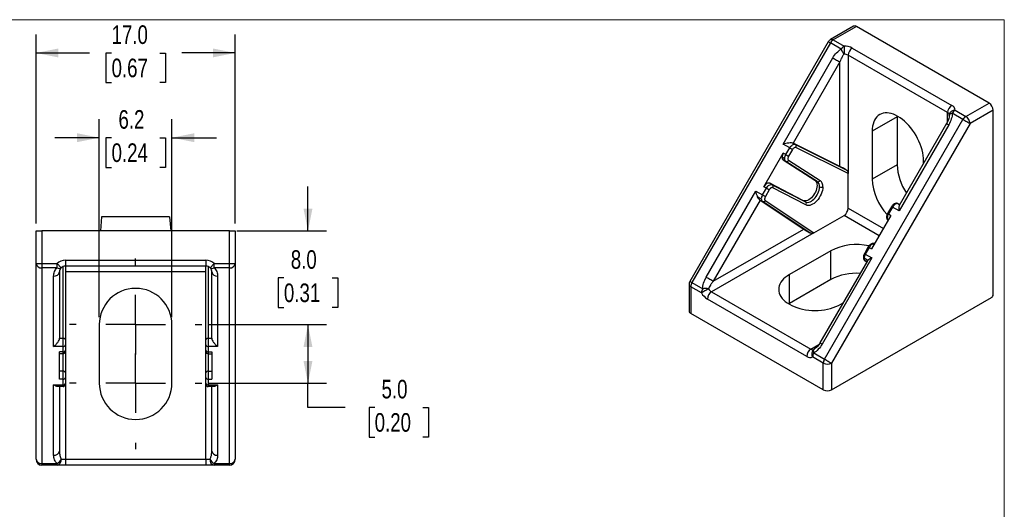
# Model space of a CAD drawing. Header units: millimetres. Extents: x 0 to 140, y 0 to 108.
# Tile 3 of 3: x 56 to 140, y 66 to 108. Entities that reach past the tile are written whole.
import ezdxf

# ---------------------------------------------------------------- set-up
doc = ezdxf.new("R2010")
doc.units = ezdxf.units.MM
doc.header["$LTSCALE"] = 0.5
doc.linetypes.add('SLD-Center', pattern=[19.05, 15.24, -1.27, 1.27, -1.27])
doc.linetypes.add('SLD-Solid', pattern=[0])
doc.layers.add('CENTER', color=40, linetype='SLD-Center')
doc.layers.add('SLD-DEFPOINTS', color=7, linetype='Continuous')
doc.layers.add('DIMENSIONS', color=140, linetype='SLD-Solid', lineweight=25)
doc.styles.add('SLDTEXTSTYLE0', font='TXT', dxfattribs={"width": 0.75})
doc.dimstyles.new('SLDDIMSTYLE0', dxfattribs={"dimtxt": 1.5875, "dimasz": 1.905, "dimexe": 0, "dimexo": 0.0625, "dimgap": 0.396875, "dimtad": 0, "dimtih": 1, "dimtoh": 1, "dimdec": 1, "dimrnd": 1e-09, "dimzin": 4, "dimdsep": 46, "dimtxsty": 'SLDTEXTSTYLE0', "dimsah": 1, "dimcen": 0.09, "dimadec": 0, "dimazin": 1, "dimtfac": 1, "dimtdec": 1, "dimtmove": 0, "dimatfit": 0, "dimfxl": 0, "dimfrac": 2, "dimtolj": 1, "dimtzin": 12, "dimarcsym": 0})
doc.dimstyles.new('SLDDIMSTYLE1', dxfattribs={"dimtxt": 1.5875, "dimasz": 1.905, "dimexe": 0, "dimexo": 0.0625, "dimgap": 0.396875, "dimtad": 0, "dimtih": 1, "dimtoh": 1, "dimdec": 1, "dimrnd": 1e-09, "dimzin": 4, "dimdsep": 46, "dimtxsty": 'SLDTEXTSTYLE0', "dimsah": 1, "dimcen": 0.09, "dimadec": 0, "dimazin": 1, "dimtfac": 1, "dimtdec": 1, "dimtofl": 0, "dimtmove": 0, "dimatfit": 3, "dimfxl": 0, "dimfrac": 2, "dimtolj": 1, "dimtzin": 12, "dimarcsym": 0})
doc.dimstyles.new('SLDDIMSTYLE3', dxfattribs={"dimtxt": 1.5875, "dimasz": 1.905, "dimexe": 0, "dimexo": 0.0625, "dimgap": 0.396875, "dimtad": 0, "dimtih": 1, "dimtoh": 1, "dimdec": 1, "dimrnd": 1e-09, "dimzin": 12, "dimdsep": 46, "dimtxsty": 'SLDTEXTSTYLE0', "dimsah": 1, "dimcen": 0.09, "dimadec": 0, "dimazin": 3, "dimtfac": 1, "dimtdec": 1, "dimtmove": 0, "dimatfit": 0, "dimfxl": 0, "dimfrac": 2, "dimtolj": 1, "dimtzin": 12, "dimarcsym": 0})

# ---------------------------------------------------------------- blocks, each defined once
blk = doc.blocks.new('Block2')
at = {"color": 7, "linetype": 'SLD-Solid', "lineweight": 18}
for p, q in [((139.701, 107.951), (0.001, 107.951)), ((139.701, 0.001), (139.701, 107.951))]:
    blk.add_line(p, q, dxfattribs=at)
blk = doc.blocks.new('_D_3')
at = {"layer": 'DIMENSIONS'}
for p, q in [((62.455, 82.546), (62.455, 99.462)), ((68.655, 82.546), (68.655, 99.462)), ((62.455, 97.875), (58.645, 97.875)), ((63.502, 97.863), (63.019, 97.863)), ((63.019, 97.863), (63.019, 95.342)), ((67.608, 97.863), (68.091, 97.863)), ((68.091, 97.863), (68.091, 95.342)), ((68.655, 97.875), (72.465, 97.875)), ((63.019, 95.342), (63.502, 95.342)), ((68.091, 95.342), (67.608, 95.342))]:
    blk.add_line(p, q, dxfattribs=at)
for points in [[(62.455, 97.875), (60.55, 98.256), (60.55, 97.494)], [(68.655, 97.875), (70.56, 97.494), (70.56, 98.256)]]:
    blk.add_solid(points, dxfattribs=at)
at = {"layer": 'DIMENSIONS', "char_height": 1.5875, "attachment_point": 1, "style": 'SLDTEXTSTYLE0'}
for s, insert in [('6.2', (64.089, 100.231)), ('0.24', (63.502, 97.389))]:
    blk.add_mtext(s, dxfattribs=dict(at, insert=insert))
blk = doc.blocks.new('_D_4')
at = {"layer": 'DIMENSIONS'}
for p, q in [((57.055, 90.546), (57.055, 106.699)), ((74.055, 90.546), (74.055, 106.699)), ((57.055, 105.111), (61.627, 105.111)), ((63.502, 105.099), (63.019, 105.099)), ((63.019, 105.099), (63.019, 102.579)), ((67.608, 105.099), (68.091, 105.099)), ((68.091, 105.099), (68.091, 102.579)), ((74.055, 105.111), (69.484, 105.111)), ((63.019, 102.579), (63.502, 102.579)), ((68.091, 102.579), (67.608, 102.579))]:
    blk.add_line(p, q, dxfattribs=at)
for points in [[(57.055, 105.111), (58.96, 104.73), (58.96, 105.492)], [(74.055, 105.111), (72.15, 105.492), (72.15, 104.73)]]:
    blk.add_solid(points, dxfattribs=at)
at = {"layer": 'DIMENSIONS', "char_height": 1.5875, "attachment_point": 1, "style": 'SLDTEXTSTYLE0'}
for s, insert in [('17.0', (63.502, 107.468)), ('0.67', (63.502, 104.625))]:
    blk.add_mtext(s, dxfattribs=dict(at, insert=insert))
blk = doc.blocks.new('_D_5')
at = {"layer": 'DIMENSIONS'}
for p, q in [((80.264, 89.911), (80.264, 93.721)), ((74.19, 89.911), (81.851, 89.911)), ((78.211, 85.899), (77.728, 85.899)), ((77.728, 85.899), (77.728, 83.379)), ((82.317, 85.899), (82.8, 85.899)), ((82.8, 85.899), (82.8, 83.379)), ((77.728, 83.379), (78.211, 83.379)), ((82.8, 83.379), (82.317, 83.379)), ((71.83, 81.911), (81.851, 81.911)), ((80.264, 81.911), (80.264, 78.101))]:
    blk.add_line(p, q, dxfattribs=at)
for points in [[(80.264, 89.911), (80.645, 91.816), (79.883, 91.816)], [(80.264, 81.911), (79.883, 80.006), (80.645, 80.006)]]:
    blk.add_solid(points, dxfattribs=at)
at = {"layer": 'DIMENSIONS', "char_height": 1.5875, "attachment_point": 1, "style": 'SLDTEXTSTYLE0'}
for s, insert in [('8.0', (78.798, 88.268)), ('0.31', (78.211, 85.425))]:
    blk.add_mtext(s, dxfattribs=dict(at, insert=insert))
blk = doc.blocks.new('_D_6')
at = {"layer": 'DIMENSIONS'}
for p, q in [((71.83, 81.911), (81.851, 81.911)), ((80.264, 81.911), (80.264, 76.911)), ((71.83, 76.911), (81.851, 76.911)), ((80.264, 74.843), (80.264, 76.911)), ((83.439, 74.843), (80.264, 74.843)), ((85.959, 74.831), (85.475, 74.831)), ((85.475, 74.831), (85.475, 72.311)), ((90.064, 74.831), (90.548, 74.831)), ((90.548, 74.831), (90.548, 72.311)), ((85.475, 72.311), (85.959, 72.311)), ((90.548, 72.311), (90.064, 72.311))]:
    blk.add_line(p, q, dxfattribs=at)
for points in [[(80.264, 81.911), (79.883, 80.006), (80.645, 80.006)], [(80.264, 76.911), (80.645, 78.816), (79.883, 78.816)]]:
    blk.add_solid(points, dxfattribs=at)
at = {"layer": 'DIMENSIONS', "char_height": 1.5875, "attachment_point": 1, "style": 'SLDTEXTSTYLE0'}
for s, insert in [('5.0', (86.545, 77.2)), ('0.20', (85.959, 74.357))]:
    blk.add_mtext(s, dxfattribs=dict(at, insert=insert))
blk = doc.blocks.new('SW_CENTERMARKSYMBOL_2')
at = {"layer": 'CENTER', "color": 0}
for p, q in [((0, 5.08), (0, 5.64)), ((0, 0), (0, 2.54)), ((-5.08, 0), (-5.64, 0)), ((0, 0), (-2.54, 0)), ((0, 0), (0, -2.54)), ((0, 0), (2.54, 0)), ((5.08, 0), (5.64, 0)), ((0, -5.08), (0, -5.64))]:
    blk.add_line(p, q, dxfattribs=at)
blk = doc.blocks.new('SW_CENTERMARKSYMBOL_3')
at = {"layer": 'CENTER', "color": 0}
for p, q in [((0, 5.08), (0, 5.64)), ((0, 0), (0, 2.54)), ((-5.08, 0), (-5.64, 0)), ((0, 0), (-2.54, 0)), ((0, 0), (0, -2.54)), ((0, 0), (2.54, 0)), ((5.08, 0), (5.64, 0)), ((0, -5.08), (0, -5.64))]:
    blk.add_line(p, q, dxfattribs=at)

msp = doc.modelspace()

# ---------------------------------------------------------------- linework, layer by layer
for p, q in [((126.83105, 107.39256), (124.85618, 106.25249)), ((127.08103, 107.3678), (125.10616, 106.22773)), ((138.39474, 100.83654), (127.08103, 107.3678)), ((124.67314, 106.06946), (112.85944, 85.60752)), ((124.85616, 105.96383), (113.04245, 85.50189)), ((125.77037, 105.43607), (124.85616, 105.96383)), ((125.10616, 106.22773), (126.02037, 105.69997)), ((126.02037, 105.69997), (126.02037, 105.00305)), ((126.72748, 105.53088), (135.21276, 100.63244)), ((120.81499, 97.33137), (125.06326, 104.6896)), ((125.66682, 104.34113), (121.66869, 97.41618)), ((125.66682, 95.41893), (125.66682, 104.34113)), ((134.85921, 100.02006), (126.37392, 104.91851)), ((126.37392, 104.91851), (126.37392, 94.81491)), ((134.85921, 99.23439), (134.85921, 100.02006)), ((135.50565, 100.22423), (136.41987, 99.69647)), ((136.41987, 99.69647), (138.39474, 100.83654)), ((138.74829, 100.22417), (136.77342, 99.0841)), ((138.74829, 84.46493), (138.74829, 100.22417)), ((124.35616, 78.97062), (136.16987, 99.43257)), ((130.54585, 99.65182), (128.42453, 98.42721)), ((130.54697, 99.73195), (130.54585, 99.65182)), ((130.54585, 99.65182), (130.54585, 95.56911)), ((135.00399, 99.78327), (135.00565, 99.81596)), ((136.16987, 99.43257), (135.25565, 99.96033)), ((136.77342, 99.0841), (124.95971, 78.62215)), ((128.42453, 98.42721), (128.42453, 94.3445)), ((134.96276, 98.97474), (130.71448, 91.61651)), ((134.77975, 99.08038), (130.73516, 92.07494)), ((121.38067, 97.00481), (120.81499, 97.33137)), ((121.04701, 96.42689), (121.38067, 97.00481)), ((121.62209, 96.86542), (121.28843, 96.2875)), ((121.65945, 97.42081), (121.8718, 97.29823)), ((125.66682, 95.41893), (121.66869, 97.41618)), ((121.8718, 97.29823), (126.20299, 95.1346)), ((126.37392, 94.81491), (121.91677, 97.04147)), ((119.18505, 93.69176), (120.83488, 96.54935)), ((120.94346, 96.07841), (120.73132, 96.20088)), ((120.82842, 95.97589), (123.52295, 94.25253)), ((121.04055, 95.85343), (120.82842, 95.97589)), ((121.04701, 96.42689), (120.83488, 96.54935)), ((123.73508, 94.13007), (121.04055, 95.85343)), ((121.28456, 95.94342), (123.97909, 94.22006)), ((132.8086, 95.66624), (132.8086, 95.89634)), ((130.54585, 95.56911), (128.42453, 94.3445)), ((123.73508, 94.13007), (123.52295, 94.25253)), ((126.37392, 91.85386), (126.37392, 94.81491)), ((114.24956, 85.95971), (118.49783, 93.31794)), ((118.49783, 93.31794), (119.06352, 92.99138)), ((119.06352, 92.99138), (119.39718, 93.5693)), ((119.39718, 93.5693), (119.18505, 93.69176)), ((119.6386, 93.42991), (119.30494, 92.85199)), ((122.51786, 92.51166), (119.67842, 93.98403)), ((119.89055, 93.86157), (119.67842, 93.98403)), ((119.89055, 93.86157), (122.72999, 92.3892)), ((122.77407, 92.13291), (119.93462, 93.60527)), ((118.85123, 92.53619), (114.85311, 85.61124)), ((118.95996, 92.64291), (118.64428, 92.82515)), ((119.05494, 92.4193), (118.8426, 92.54188)), ((118.85123, 92.53619), (122.57954, 90.07161)), ((119.2998, 92.50874), (123.45616, 89.7612)), ((122.72999, 92.3892), (122.51786, 92.51166)), ((123.09385, 89.74941), (119.05494, 92.4193)), ((126.37392, 91.85386), (129.37865, 90.11927)), ((130.07559, 91.98533), (129.74193, 91.40741)), ((130.1488, 91.94308), (129.81513, 91.36516)), ((130.71448, 91.61651), (130.1488, 91.94308)), ((130.78635, 92.16362), (130.63285, 92.2403)), ((130.63285, 92.2403), (130.63992, 92.2365)), ((130.63992, 92.2365), (130.78131, 92.15488)), ((130.78623, 92.16341), (130.63992, 92.2365)), ((62.65504, 91.11133), (62.56118, 89.91133)), ((68.45504, 91.11133), (62.65504, 91.11133)), ((68.45504, 91.11133), (68.5489, 89.91133)), ((123.45616, 89.7612), (126.02037, 91.24149)), ((129.0251, 89.50689), (126.02037, 91.24149)), ((130.02727, 91.24269), (128.37744, 88.38511)), ((129.81513, 91.36516), (130.02727, 91.24269)), ((114.85311, 85.61124), (122.57954, 90.07161)), ((57.05504, 87.11843), (57.05504, 89.91133)), ((57.05504, 89.91133), (57.55504, 89.91133)), ((57.55504, 89.91133), (57.55504, 87.11843)), ((73.55504, 89.91133), (57.55504, 89.91133)), ((73.55504, 87.11843), (73.55504, 89.91133)), ((73.55504, 89.91133), (74.05504, 89.91133)), ((74.05504, 89.91133), (74.05504, 87.11843)), ((123.45616, 89.7612), (114.70666, 84.71022)), ((128.0921, 88.54982), (127.75844, 87.9719)), ((128.1653, 88.50757), (127.83164, 87.92965)), ((128.1653, 88.50757), (128.37744, 88.38511)), ((59.55504, 87.41133), (59.55504, 86.91133)), ((59.55504, 87.41133), (71.55504, 87.41133)), ((71.55504, 87.41133), (71.55504, 86.91133)), ((124.889, 88.22078), (121.35347, 86.17976)), ((128.39733, 87.60308), (124.14905, 80.24485)), ((124.889, 85.77115), (124.889, 88.22078)), ((128.04377, 87.39893), (127.72809, 87.58118)), ((127.83164, 87.92965), (128.39733, 87.60308)), ((57.05504, 87.11843), (57.55504, 87.11843)), ((57.05504, 70.41133), (57.05504, 87.11843)), ((57.55504, 87.11843), (58.84793, 87.11843)), ((57.55504, 87.11843), (57.55504, 86.76488)), ((58.84793, 86.76488), (57.55504, 86.76488)), ((57.55504, 86.76488), (57.55504, 70.05777)), ((58.84793, 87.11843), (59.20149, 86.76488)), ((58.84793, 86.76488), (58.84793, 87.11843)), ((59.35504, 80.74435), (59.35504, 86.86958)), ((71.55504, 86.91133), (59.55504, 86.91133)), ((59.55504, 86.91133), (59.55504, 80.60795)), ((71.55504, 80.60795), (71.55504, 86.91133)), ((71.75504, 86.86958), (71.75504, 80.74435)), ((71.90859, 86.76488), (72.26215, 87.11843)), ((72.26215, 86.76488), (72.26215, 87.11843)), ((72.26215, 87.11843), (73.55504, 87.11843)), ((73.55504, 86.76488), (72.26215, 86.76488)), ((73.55504, 87.11843), (74.05504, 87.11843)), ((73.55504, 86.76488), (73.55504, 87.11843)), ((73.55504, 70.05777), (73.55504, 86.76488)), ((74.05504, 87.11843), (74.05504, 70.41133)), ((128.01083, 87.35627), (123.96604, 80.35048)), ((127.81621, 87.36181), (127.95938, 87.26716)), ((127.81621, 87.36181), (127.82307, 87.35757)), ((127.96446, 87.27595), (127.82307, 87.35757)), ((127.82307, 87.35757), (127.95951, 87.26738)), ((128.04377, 87.39893), (128.01225, 87.35546)), ((58.55504, 80.0498), (58.55504, 86.05777)), ((59.05504, 86.41133), (59.05504, 80.75712)), ((71.55504, 86.41133), (59.55504, 86.41133)), ((72.05504, 80.75712), (72.05504, 86.41133)), ((72.55504, 86.05777), (72.55504, 80.0498)), ((121.35347, 83.73013), (121.35347, 86.17976)), ((124.889, 85.77115), (121.35347, 83.73013)), ((112.79245, 85.35752), (112.79245, 83.07701)), ((112.9389, 85.15342), (112.9389, 82.87291)), ((113.85311, 84.62565), (112.9389, 85.15342)), ((113.04245, 85.50189), (113.95666, 84.97412)), ((122.83839, 79.1994), (114.35311, 84.09785)), ((114.70666, 84.71022), (123.19194, 79.81177)), ((124.95971, 76.34164), (138.60687, 84.21998)), ((121.35347, 83.73013), (121.28529, 83.68951)), ((125.73753, 83.64889), (125.93679, 83.76392)), ((124.2526, 76.34164), (112.9389, 82.87291)), ((62.45504, 81.91133), (62.45504, 76.91133)), ((68.65504, 76.91133), (68.65504, 81.91133)), ((59.05474, 80.74435), (59.35504, 80.74435)), ((59.35504, 80.0498), (59.35504, 80.74435)), ((71.75504, 80.74435), (71.75504, 80.0498)), ((71.75504, 80.74435), (72.05535, 80.74435)), ((59.35504, 80.0498), (58.55504, 80.0498)), ((59.35504, 79.57793), (59.35504, 80.0498)), ((59.55504, 80.60795), (59.55504, 80.19122)), ((59.55504, 80.19122), (59.55504, 79.71935)), ((71.55504, 80.19122), (71.55504, 80.60795)), ((71.55504, 79.71935), (71.55504, 80.19122)), ((71.75504, 80.0498), (71.75504, 79.57793)), ((72.55504, 80.0498), (71.75504, 80.0498)), ((123.19194, 79.81177), (123.87231, 80.20454)), ((59.05504, 77.24472), (59.05504, 79.57793)), ((59.35504, 79.57793), (59.05504, 79.57793)), ((59.35504, 79.43148), (59.05504, 79.43148)), ((59.35504, 79.43148), (59.35504, 79.57793)), ((59.35504, 77.94245), (59.35504, 79.43148)), ((59.55504, 79.71935), (59.55504, 79.63148)), ((59.55504, 79.63148), (59.55504, 77.80478)), ((71.55504, 79.63148), (71.55504, 79.71935)), ((71.55504, 77.80478), (71.55504, 79.63148)), ((71.75504, 79.57793), (72.05504, 79.57793)), ((71.75504, 79.57793), (71.75504, 79.43148)), ((71.75504, 79.43148), (72.05504, 79.43148)), ((71.75504, 79.43148), (71.75504, 77.94245)), ((72.05504, 79.57793), (72.05504, 77.24472)), ((124.2526, 78.62215), (123.33839, 79.14992)), ((123.44194, 79.78703), (123.45661, 79.7955)), ((123.44194, 79.49839), (124.35616, 78.97062)), ((124.2526, 76.34164), (124.2526, 78.62215)), ((124.95971, 78.62215), (124.95971, 76.34164)), ((59.35504, 77.94245), (59.05504, 77.94245)), ((59.35504, 77.24472), (59.35504, 77.94245)), ((59.55504, 77.80478), (59.55504, 77.38614)), ((59.55504, 77.38614), (59.55504, 76.91427)), ((71.55504, 77.38614), (71.55504, 77.80478)), ((71.55504, 76.91427), (71.55504, 77.38614)), ((71.75504, 77.94245), (71.75504, 77.24472)), ((71.75504, 77.94245), (72.05504, 77.94245)), ((58.55504, 76.77285), (59.35504, 76.77285)), ((58.55504, 70.76488), (58.55504, 76.77285)), ((59.35504, 76.6264), (58.90859, 76.6264)), ((59.35504, 77.24472), (59.05504, 77.24472)), ((59.05504, 76.6264), (59.05504, 71.11843)), ((59.35504, 76.77285), (59.35504, 77.24472)), ((59.35504, 76.6264), (59.35504, 76.77285)), ((59.55504, 76.91427), (59.55504, 76.8264)), ((59.55504, 76.8264), (59.55504, 70.41133)), ((71.55504, 76.8264), (71.55504, 76.91427)), ((71.55504, 70.41133), (71.55504, 76.8264)), ((71.75504, 77.24472), (71.75504, 76.77285)), ((71.75504, 77.24472), (72.05504, 77.24472)), ((71.75504, 76.77285), (72.55504, 76.77285)), ((71.75504, 76.77285), (71.75504, 76.6264)), ((72.20149, 76.6264), (71.75504, 76.6264)), ((72.05504, 71.11843), (72.05504, 76.6264)), ((72.55504, 76.77285), (72.55504, 70.76488)), ((57.55504, 70.05777), (58.84793, 70.05777)), ((57.55504, 70.05777), (57.55504, 69.91133)), ((58.84793, 69.91133), (57.55504, 69.91133)), ((58.84793, 69.91133), (58.84793, 70.05777)), ((59.55504, 69.91133), (58.84793, 69.91133)), ((59.20149, 70.41133), (59.55504, 70.41133)), ((59.55504, 70.41133), (59.55504, 69.91133)), ((59.55504, 70.41133), (71.55504, 70.41133)), ((71.55504, 69.91133), (59.55504, 69.91133)), ((71.55504, 70.41133), (71.90859, 70.41133)), ((71.55504, 70.41133), (71.55504, 69.91133)), ((72.26215, 69.91133), (71.55504, 69.91133)), ((72.26215, 70.05777), (73.55504, 70.05777)), ((72.26215, 70.05777), (72.26215, 69.91133)), ((73.55504, 69.91133), (72.26215, 69.91133)), ((73.55504, 69.91133), (73.55504, 70.05777))]:
    msp.add_line(p, q)
at = {"flags": 128}
for points in [[(124.67314, 106.06946), (124.67938, 106.06587), (124.70187, 106.05289), (124.73989, 106.03095), (124.79199, 106.00088), (124.85616, 105.96383)], [(125.06326, 104.6896), (125.13704, 104.64701), (125.21759, 104.60051), (125.30182, 104.55188), (125.38649, 104.50299), (125.46834, 104.45574), (125.54423, 104.41191), (125.61125, 104.37322), (125.66682, 104.34113)], [(132.8086, 95.89634), (132.80025, 96.12177), (132.77529, 96.35512), (132.7339, 96.5946), (132.6764, 96.8384), (132.60322, 97.08466), (132.51492, 97.33151), (132.41217, 97.57707), (132.29576, 97.81947), (132.16656, 98.05686), (132.02558, 98.28744), (131.87386, 98.50945), (131.71258, 98.72121), (131.54296, 98.92109), (131.36628, 99.10759), (131.1839, 99.27928), (130.99721, 99.43485), (130.80761, 99.57313), (130.61656, 99.69305), (130.42552, 99.79371), (130.23592, 99.87433), (130.04923, 99.93432), (129.86685, 99.9732), (129.69017, 99.99068), (129.52055, 99.98664), (129.35927, 99.9611), (129.20755, 99.91425), (129.06656, 99.84645), (128.93737, 99.75822), (128.82096, 99.65023), (128.71821, 99.52331), (128.62991, 99.37841), (128.55673, 99.21664), (128.49923, 99.03923), (128.45784, 98.84753), (128.43288, 98.64301), (128.42453, 98.42721)], [(135.25565, 99.96033), (135.20127, 99.94822), (135.1521, 99.93384), (135.10898, 99.91744), (135.07264, 99.89931), (135.04371, 99.87976), (135.02269, 99.85911), (135.00993, 99.83772), (135.00565, 99.81596)], [(136.16987, 99.43257), (136.24364, 99.38997), (136.32419, 99.34347), (136.40842, 99.29484), (136.49309, 99.24596), (136.57494, 99.1987), (136.65084, 99.15488), (136.71785, 99.11618), (136.77342, 99.0841)], [(134.77975, 99.08038), (134.78598, 99.07678), (134.80847, 99.06381), (134.84649, 99.04186), (134.89859, 99.01179), (134.96276, 98.97474)], [(121.38067, 97.00481), (121.43297, 97.08478), (121.49253, 97.1565), (121.55717, 97.21735), (121.6245, 97.26509), (121.69207, 97.29795), (121.75738, 97.31474), (121.81803, 97.31483), (121.8718, 97.29823)], [(121.38067, 97.00481), (121.41018, 96.98777), (121.4424, 96.96917), (121.4761, 96.94972), (121.50996, 96.93017), (121.5427, 96.91126), (121.57306, 96.89373), (121.59987, 96.87825), (121.62209, 96.86542)], [(121.91677, 97.04147), (121.88451, 97.05143), (121.84812, 97.05138), (121.80893, 97.0413), (121.76839, 97.02159), (121.72799, 96.99295), (121.68921, 96.95644), (121.65347, 96.9134), (121.62209, 96.86542)], [(121.04701, 96.42689), (121.07652, 96.40985), (121.10874, 96.39125), (121.14243, 96.3718), (121.1763, 96.35224), (121.20904, 96.33334), (121.2394, 96.31581), (121.2662, 96.30033), (121.28843, 96.2875)], [(121.28843, 96.2875), (121.26244, 96.23604), (121.24298, 96.18327), (121.23079, 96.13115), (121.22632, 96.08163), (121.22973, 96.03654), (121.24089, 95.99756), (121.2594, 95.96613), (121.28456, 95.94342)], [(123.52295, 94.25253), (123.5921, 94.1941), (123.64733, 94.11652), (123.68731, 94.02163), (123.7111, 93.9117), (123.71813, 93.78934), (123.70824, 93.65746), (123.68165, 93.5192), (123.63901, 93.37786), (123.58132, 93.23681), (123.50996, 93.09939), (123.42664, 92.96889), (123.33332, 92.8484), (123.23225, 92.74081), (123.12581, 92.64866), (123.01655, 92.57416), (122.90707, 92.51908), (122.79998, 92.48473), (122.69782, 92.47193), (122.60303, 92.48098), (122.51786, 92.51166)], [(119.67842, 93.98403), (119.62469, 94.00144), (119.56391, 94.00197), (119.49834, 93.9856), (119.43042, 93.95295), (119.36267, 93.90523), (119.29761, 93.84421), (119.23766, 93.77216), (119.18505, 93.69176)], [(119.39718, 93.5693), (119.4498, 93.6497), (119.50975, 93.72175), (119.57481, 93.78277), (119.64255, 93.83049), (119.71047, 93.86314), (119.77604, 93.87951), (119.83682, 93.87898), (119.89055, 93.86157)], [(119.39718, 93.5693), (119.42669, 93.55226), (119.45891, 93.53366), (119.4926, 93.51421), (119.52647, 93.49466), (119.55921, 93.47575), (119.58957, 93.45822), (119.61638, 93.44274), (119.6386, 93.42991)], [(119.93462, 93.60527), (119.90239, 93.61572), (119.86592, 93.61603), (119.82658, 93.60622), (119.78583, 93.58663), (119.74518, 93.55799), (119.70614, 93.52138), (119.67017, 93.47815), (119.6386, 93.42991)], [(122.72999, 92.3892), (122.81567, 92.3584), (122.91107, 92.34949), (123.01389, 92.36267), (123.12166, 92.39764), (123.23179, 92.45355), (123.34161, 92.52905), (123.44849, 92.62232), (123.54986, 92.73113), (123.64326, 92.85284), (123.72646, 92.98454), (123.79745, 93.12304), (123.85452, 93.26501), (123.89629, 93.40704), (123.92177, 93.5457), (123.93033, 93.67766)], [(124.21317, 93.67766), (124.20415, 93.52962), (124.17727, 93.37429), (124.13311, 93.21498), (124.0726, 93.05504), (123.99703, 92.89786), (123.90798, 92.74678), (123.80735, 92.60498), (123.69727, 92.47548), (123.58006, 92.36101), (123.45822, 92.26399), (123.33431, 92.18649), (123.21096, 92.13013), (123.09078, 92.09612), (122.97632, 92.08518), (122.87, 92.09752), (122.77407, 92.13291)], [(119.06352, 92.99138), (119.09303, 92.97434), (119.12525, 92.95574), (119.15894, 92.93629), (119.19281, 92.91673), (119.22555, 92.89783), (119.25591, 92.8803), (119.28271, 92.86482), (119.30494, 92.85199)], [(119.30494, 92.85199), (119.27907, 92.80082), (119.25967, 92.74836), (119.24744, 92.69651), (119.24284, 92.6472), (119.24603, 92.60223), (119.2569, 92.56325), (119.27504, 92.5317), (119.2998, 92.50874)], [(130.07559, 91.98533), (130.07809, 91.98389), (130.08708, 91.9787), (130.10229, 91.96992), (130.12313, 91.9579), (130.1488, 91.94308)], [(130.63992, 92.2365), (130.58615, 92.2531), (130.5255, 92.25301), (130.46019, 92.23622), (130.39263, 92.20335), (130.32529, 92.15562), (130.26065, 92.09477), (130.20109, 92.02305), (130.1488, 91.94308)], [(129.74193, 91.40741), (129.74442, 91.40597), (129.75342, 91.40078), (129.76863, 91.392), (129.78947, 91.37997), (129.81513, 91.36516)], [(128.0921, 88.54982), (128.09459, 88.54838), (128.10359, 88.54319), (128.1188, 88.53442), (128.13964, 88.52239), (128.1653, 88.50757)], [(127.75844, 87.9719), (127.76093, 87.97046), (127.76992, 87.96527), (127.78513, 87.95649), (127.80597, 87.94446), (127.83164, 87.92965)], [(114.85311, 85.61124), (114.79754, 85.64332), (114.73053, 85.68202), (114.65463, 85.72584), (114.57278, 85.7731), (114.48811, 85.82199), (114.40388, 85.87061), (114.32333, 85.91712), (114.24956, 85.95971)], [(121.35347, 86.17976), (121.17076, 86.06465), (121.00613, 85.94079), (120.86082, 85.80912), (120.73594, 85.67064), (120.63245, 85.5264), (120.55113, 85.3775), (120.49259, 85.22508), (120.45729, 85.0703), (120.4455, 84.91432), (120.45729, 84.75835), (120.49259, 84.60356), (120.55113, 84.45114), (120.63245, 84.30225), (120.73594, 84.15801), (120.86082, 84.01953), (121.00613, 83.88786), (121.17076, 83.764), (121.35347, 83.64889), (121.55286, 83.54342), (121.76741, 83.44838), (121.9955, 83.36449), (122.23538, 83.2924), (122.48523, 83.23266), (122.74316, 83.18571), (123.00719, 83.15192), (123.27531, 83.13154), (123.5455, 83.12473), (123.81568, 83.13154), (124.08381, 83.15192), (124.34784, 83.18571), (124.60576, 83.23266), (124.85561, 83.2924), (125.0955, 83.36449), (125.32358, 83.44838), (125.53814, 83.54342), (125.73753, 83.64889)], [(112.85944, 85.60752), (112.86567, 85.60393), (112.88816, 85.59095), (112.92618, 85.569), (112.97828, 85.53893), (113.04245, 85.50189)], [(114.45666, 84.97412), (114.38288, 84.93153), (114.30233, 84.88503), (114.21811, 84.8364), (114.13344, 84.78752), (114.05159, 84.74026), (113.97569, 84.69644), (113.90867, 84.65774), (113.85311, 84.62565)], [(124.14905, 80.24485), (124.08488, 80.2819), (124.03278, 80.31197), (123.99476, 80.33391), (123.97227, 80.34689), (123.96604, 80.35048)], [(123.44194, 79.49839), (123.42524, 79.55154), (123.4131, 79.6013), (123.40574, 79.64684), (123.40327, 79.68737), (123.40574, 79.72219), (123.4131, 79.75072), (123.42524, 79.77245), (123.44194, 79.78703)], [(124.35616, 78.97062), (124.42994, 78.92803), (124.51049, 78.88153), (124.59471, 78.8329), (124.67938, 78.78402), (124.76123, 78.73676), (124.83713, 78.69294), (124.90414, 78.65424), (124.95971, 78.62215)]]:
    msp.add_lwpolyline(points, dxfattribs=at)
for centre, radius, start, end in [((126.93457, 107.16336), 0.25149, 54.3824225, 114.307119), ((125.10616, 105.81946), 0.5, 119.9973117, 149.9999999), ((125.48791, 105.61572), 0.72131, 121.9546716, 151.1443911), ((124.9597, 106.02329), 0.25149, 54.3824225, 114.307119), ((126.40212, 105.08796), 0.72131, 121.9546716, 151.1443911), ((127.08474, 105.90624), 1.39593, 199.6831213, 220.3168789), ((126.04918, 104.25735), 1.4429, 61.9597609, 91.1440967), ((127.14153, 104.88358), 0.7684, 122.6054783, 177.3945215), ((126.03478, 104.28175), 0.72145, 61.9597609, 91.1440967), ((135.62681, 99.98513), 0.7684, 122.6054783, 177.3945215), ((134.75542, 99.79101), 0.25147, 5.6947993, 65.6253417), ((135.46399, 99.76494), 0.46117, 84.8174221, 173.6486599), ((135.0052, 100.17433), 0.50294, 5.6947993, 65.6253417), ((135.88741, 99.61222), 0.72131, 121.9546716, 151.1443911), ((137.98068, 100.18924), 0.7684, 2.6054785, 57.3945217), ((136.80162, 99.08446), 0.72131, 121.9546716, 151.1443911), ((136.00581, 99.04916), 0.7684, 2.6054785, 57.3945217), ((121.75977, 97.14629), 0.18877, 326.270817, 53.5989818), ((120.98628, 96.17746), 0.25602, 174.7526698, 231.9339908), ((121.45231, 96.17625), 0.7214, 148.8562722, 178.0435014), ((121.19841, 96.055), 0.25602, 174.7526698, 231.9339908), ((121.66444, 96.05379), 0.7214, 148.8562722, 178.0435014), ((121.11571, 96.02544), 0.18771, 246.3972317, 334.0924935), ((135.21417, 95.77285), 4.67276, 182.4989627, 214.2509821), ((123.81024, 94.30207), 0.18771, 246.3972317, 334.0924935), ((123.41765, 93.72474), 0.51483, 354.7526698, 51.9339908), ((123.59852, 93.73411), 0.61724, 354.7526698, 51.9339908), ((133.24016, 94.58212), 4.82148, 182.8248541, 222.7052646), ((119.77919, 93.71049), 0.18769, 325.9060951, 53.6083376), ((124.07175, 93.9506), 0.3074, 242.6096722, 297.3903278), ((119.21651, 92.6199), 0.25757, 174.875611, 231.1524526), ((119.68095, 92.61828), 0.7214, 148.8562722, 178.0435014), ((119.13051, 92.59231), 0.18879, 246.4065498, 333.7277618), ((122.61864, 92.23812), 0.18769, 325.9060951, 53.6083376), ((125.60632, 91.88879), 0.7684, 302.6054783, 357.3945215), ((129.74863, 91.10511), 0.09587, 184.0369143, 247.2629165), ((129.98318, 90.9962), 0.27238, 175.686986, 221.8001979), ((130.43256, 90.99206), 0.7214, 148.8562722, 178.0435014), ((127.09095, 83.931), 4.8219, 77.3163944, 117.1715516), ((128.61185, 88.33426), 0.479, 88.4830294, 158.7880413), ((59.55504, 86.41133), 1, 90, 135), ((71.55504, 86.41133), 1, 45, 90), ((127.76514, 87.6696), 0.09587, 184.0369143, 247.2629164), ((127.98463, 87.55817), 0.25757, 174.875611, 231.1524526), ((128.44907, 87.55655), 0.7214, 148.8562722, 178.0435014), ((57.49254, 87.20682), 0.44634, 191.4217537, 278.049467), ((59.02471, 87.01869), 0.3093, 235.1430639, 304.8569361), ((59.55504, 86.41133), 0.5, 90, 135), ((71.55504, 86.41133), 0.5, 45, 90), ((72.08537, 87.01869), 0.3093, 235.1430639, 304.8569361), ((73.61754, 87.20682), 0.44634, 261.950533, 348.5782463), ((58.61754, 86.49971), 0.44634, 261.950533, 348.5782463), ((72.49254, 86.49971), 0.44634, 191.4217537, 278.049467), ((127.02881, 81.71265), 4.58805, 85.4467182, 117.8000979), ((65.55504, 81.91133), 3.1, 0, 180), ((113.29245, 85.35752), 0.5, 149.9999999, 180), ((113.04268, 85.38247), 0.25147, 185.6947993, 245.6253417), ((113.65988, 85.12879), 0.7214, 148.8562722, 178.0435014), ((114.57409, 84.60102), 0.7214, 148.8562722, 178.0435014), ((114.20666, 83.60121), 1.39549, 79.6797951, 100.3202049), ((115.08842, 85.32223), 0.72131, 208.8556089, 238.0453284), ((115.11662, 85.32187), 1.44262, 208.8556089, 238.0453284), ((115.12072, 84.06292), 0.7684, 122.6054783, 177.3945215), ((138.44125, 84.4789), 0.30736, 302.6054783, 357.3945215), ((113.04268, 83.10196), 0.25147, 185.6947993, 245.6253417), ((59.38178, 80.56874), 0.17764, 12.753206, 98.6589466), ((71.7283, 80.56874), 0.17764, 81.3410534, 167.246794), ((59.38004, 80.22658), 0.17854, 261.950533, 348.5782463), ((71.73004, 80.22658), 0.17854, 191.4217537, 278.049467), ((59.38004, 79.75471), 0.17854, 261.950533, 348.5782463), ((59.35504, 79.63148), 0.2, 270, 0), ((71.73004, 79.75471), 0.17854, 191.4217537, 278.049467), ((71.75504, 79.63148), 0.2, 180, 270), ((123.606, 79.16447), 0.7684, 122.6054783, 177.3945215), ((123.1313, 79.60826), 0.50296, 234.3818273, 294.3139522), ((123.3384, 80.0162), 0.25148, 234.3818273, 294.3139522), ((123.71527, 79.41563), 0.46114, 126.3512434, 215.1850856), ((124.05937, 79.12529), 0.7214, 148.8562722, 178.0435014), ((124.97359, 78.59752), 0.7214, 148.8562722, 178.0435014), ((124.60616, 79.30451), 0.76851, 242.6096722, 297.3903278), ((59.38135, 77.76656), 0.17785, 12.4096533, 98.5068303), ((59.38004, 77.4215), 0.17854, 261.950533, 348.5782463), ((71.72873, 77.76656), 0.17785, 81.4931697, 167.5903467), ((71.73004, 77.4215), 0.17854, 191.4217537, 278.049467), ((59.38004, 76.94963), 0.17854, 261.950533, 348.5782463), ((59.35504, 76.8264), 0.2, 270, 0), ((65.55504, 76.91133), 3.1, 180, 0), ((71.73004, 76.94963), 0.17854, 191.4217537, 278.049467), ((71.75504, 76.8264), 0.2, 180, 270), ((124.60616, 77.024), 0.76851, 242.6096722, 297.3903278), ((58.61754, 71.20682), 0.44634, 261.950533, 348.5782463), ((72.49254, 71.20682), 0.44634, 191.4217537, 278.049467), ((57.49254, 70.49971), 0.44634, 191.4217537, 278.049467), ((57.55504, 70.41133), 0.5, 180, 270), ((58.47167, 70.78759), 0.8211, 297.2737787, 332.7262213), ((58.75955, 70.34883), 0.44634, 281.4217537, 8.049467), ((72.35054, 70.34883), 0.44634, 171.950533, 258.5782463), ((72.63841, 70.78759), 0.8211, 207.2737787, 242.7262213), ((73.61754, 70.49971), 0.44634, 261.950533, 348.5782463), ((73.55504, 70.41133), 0.5, 270, 0)]:
    msp.add_arc(centre, radius, start, end)
for points, knots in [([(125.06326, 104.6896), (125.15346, 104.84583), (125.26517, 104.99789), (125.5102, 105.25655), (125.64281, 105.36242), (125.77037, 105.43607)], [0, 0, 0, 0, 0.5, 0.5, 1, 1, 1, 1]), ([(126.02037, 105.00305), (125.99971, 104.9778), (125.95534, 104.92358), (125.89153, 104.82737), (125.82278, 104.70805), (125.74376, 104.54652), (125.69535, 104.41729), (125.66682, 104.34113)], [0, 0, 0, 0, 0.13614677, 0.29230668, 0.4687129, 0.68685642, 1, 1, 1, 1]), ([(135.00968, 99.83707), (135.00467, 99.76737), (134.99469, 99.62829), (134.93894, 99.42758), (134.86839, 99.2439), (134.8082, 99.13286), (134.77975, 99.08038)], [0, 0, 0, 0, 0.26524104, 0.52924162, 0.77749235, 1, 1, 1, 1]), ([(135.25565, 99.96033), (135.25565, 99.81304), (135.23028, 99.64527), (135.12878, 99.30374), (135.05296, 99.13097), (134.96276, 98.97474)], [0, 0, 0, 0, 0.5, 0.5, 1, 1, 1, 1]), ([(120.81499, 97.33137), (120.88486, 97.35787), (120.96518, 97.38338), (121.1342, 97.42514), (121.22256, 97.4412), (121.38627, 97.45854), (121.46113, 97.45977), (121.58204, 97.44872), (121.62808, 97.43659), (121.65945, 97.42081)], [0, 0, 0, 0, 0.25, 0.25, 0.5, 0.5, 0.75, 0.75, 1, 1, 1, 1]), ([(126.20299, 95.1346), (126.11801, 95.18165), (126.01552, 95.23725), (125.82091, 95.34046), (125.73137, 95.38668), (125.66682, 95.41893)], [0, 0, 0, 0, 0.5, 0.5, 1, 1, 1, 1]), ([(126.20299, 95.1346), (126.21718, 95.12579), (126.24524, 95.10837), (126.28088, 95.07358), (126.3109, 95.03393), (126.34227, 94.9769), (126.36883, 94.89992), (126.3722, 94.84359), (126.37392, 94.81491)], [0, 0, 0, 0, 0.12592983, 0.24906322, 0.37277694, 0.50040257, 0.74569323, 1, 1, 1, 1]), ([(118.64428, 92.82515), (118.61239, 92.89564), (118.58186, 92.97776), (118.53112, 93.14852), (118.51104, 93.23667), (118.49783, 93.31794)], [0, 0, 0, 0, 0.5, 0.5, 1, 1, 1, 1]), ([(118.8426, 92.54188), (118.81163, 92.56223), (118.77735, 92.59795), (118.70886, 92.69578), (118.67482, 92.75764), (118.64428, 92.82515)], [0, 0, 0, 0, 0.5, 0.5, 1, 1, 1, 1]), ([(130.63285, 92.2403), (130.61088, 92.24943), (130.56512, 92.26845), (130.48956, 92.27532), (130.412, 92.26564), (130.33481, 92.23857), (130.2586, 92.19433), (130.18576, 92.13281), (130.12319, 92.06167), (130.0903, 92.00892), (130.07559, 91.98533)], [0, 0, 0, 0, 0.1091635, 0.22733067, 0.34588005, 0.46961875, 0.60167172, 0.7414914, 0.88437732, 1, 1, 1, 1]), ([(130.73617, 92.07436), (130.72409, 92.04551), (130.69577, 91.97786), (130.68898, 91.81673), (130.70604, 91.68279), (130.71448, 91.61651)], [0, 0, 0, 0, 0.272944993, 0.640217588, 1, 1, 1, 1]), ([(129.74193, 91.40741), (129.73272, 91.39054), (129.70686, 91.34317), (129.67535, 91.2599), (129.65578, 91.17255), (129.65377, 91.11892), (129.653, 91.09833)], [0, 0, 0, 0, 0.17204288, 0.48309888, 0.80151664, 1, 1, 1, 1]), ([(129.653, 91.09833), (129.65372, 91.07875), (129.65548, 91.03067), (129.6728, 90.95845), (129.70814, 90.88691), (129.74566, 90.83862), (129.77284, 90.81845), (129.77948, 90.81352)], [0, 0, 0, 0, 0.17908207, 0.43984757, 0.68566369, 0.92315575, 1, 1, 1, 1]), ([(122.57954, 90.07161), (122.63974, 90.03182), (122.72453, 89.97738), (122.91121, 89.86043), (123.01061, 89.79947), (123.09385, 89.74941)], [0, 0, 0, 0, 0.5, 0.5, 1, 1, 1, 1]), ([(123.45616, 89.7612), (123.44355, 89.75445), (123.41877, 89.74121), (123.37669, 89.72551), (123.33204, 89.71392), (123.26896, 89.70527), (123.18442, 89.70674), (123.12394, 89.73523), (123.09385, 89.74941)], [0, 0, 0, 0, 0.12956129, 0.25442669, 0.37710048, 0.50021995, 0.75127309, 1, 1, 1, 1]), ([(128.62478, 88.81351), (128.61226, 88.81875), (128.57599, 88.83391), (128.51041, 88.83955), (128.43293, 88.83124), (128.35568, 88.80503), (128.27939, 88.76181), (128.20628, 88.70122), (128.14195, 88.62938), (128.1079, 88.57504), (128.0921, 88.54982)], [0, 0, 0, 0, 0.06492917, 0.18813131, 0.31146138, 0.43994807, 0.57698967, 0.72228627, 0.87110077, 1, 1, 1, 1]), ([(127.75844, 87.9719), (127.74923, 87.95503), (127.72336, 87.90766), (127.69186, 87.82439), (127.67229, 87.73705), (127.67028, 87.68341), (127.66951, 87.66282)], [0, 0, 0, 0, 0.17204288, 0.48309888, 0.80151664, 1, 1, 1, 1]), ([(127.66951, 87.66282), (127.67022, 87.64324), (127.67198, 87.59515), (127.68938, 87.52303), (127.7244, 87.45112), (127.76831, 87.39706), (127.80257, 87.37185), (127.81621, 87.36181)], [0, 0, 0, 0, 0.16576478, 0.40713868, 0.63467489, 0.85450605, 1, 1, 1, 1]), ([(128.39733, 87.60308), (128.32034, 87.57388), (128.24664, 87.53986), (128.12413, 87.46912), (128.07566, 87.4326), (128.04377, 87.39893)], [0, 0, 0, 0, 0.5, 0.5, 1, 1, 1, 1]), ([(58.55504, 86.05777), (58.55504, 86.18533), (58.58041, 86.31794), (58.68191, 86.56297), (58.75773, 86.67468), (58.84793, 86.76488)], [0, 0, 0, 0, 0.5, 0.5, 1, 1, 1, 1]), ([(59.20149, 86.76488), (59.18743, 86.74971), (59.15724, 86.71716), (59.1213, 86.66286), (59.08912, 86.5978), (59.06158, 86.51361), (59.05746, 86.44926), (59.05504, 86.41133)], [0, 0, 0, 0, 0.13614677, 0.29230668, 0.4687129, 0.68685642, 1, 1, 1, 1]), ([(72.05504, 86.41133), (72.05433, 86.43169), (72.05302, 86.46955), (72.04341, 86.52192), (72.03138, 86.56526), (72.01033, 86.62159), (71.97638, 86.68865), (71.92969, 86.74116), (71.90859, 86.76488)], [0, 0, 0, 0, 0.16844829, 0.31316736, 0.43416062, 0.53143563, 0.78832933, 1, 1, 1, 1]), ([(72.26215, 86.76488), (72.35235, 86.67468), (72.42817, 86.56297), (72.52967, 86.31794), (72.55504, 86.18533), (72.55504, 86.05777)], [0, 0, 0, 0, 0.5, 0.5, 1, 1, 1, 1]), ([(113.95666, 84.97412), (113.95666, 85.12141), (113.98204, 85.28918), (114.08353, 85.63071), (114.15936, 85.80348), (114.24956, 85.95971)], [0, 0, 0, 0, 0.5, 0.5, 1, 1, 1, 1]), ([(114.85311, 85.61124), (114.82488, 85.57774), (114.77239, 85.51545), (114.70537, 85.42615), (114.65234, 85.35033), (114.58721, 85.24954), (114.51676, 85.1264), (114.47536, 85.02151), (114.45666, 84.97412)], [0, 0, 0, 0, 0.16844829, 0.31316736, 0.43416062, 0.53143563, 0.78832933, 1, 1, 1, 1]), ([(58.55504, 80.0498), (58.61293, 80.09073), (58.67518, 80.14207), (58.79585, 80.26043), (58.85393, 80.3273), (58.95081, 80.46196), (58.98931, 80.52932), (59.0402, 80.64943), (59.05272, 80.70202), (59.05474, 80.74435)], [0, 0, 0, 0, 0.25, 0.25, 0.5, 0.5, 0.75, 0.75, 1, 1, 1, 1]), ([(72.05535, 80.74435), (72.05737, 80.70202), (72.06989, 80.64943), (72.12077, 80.52932), (72.15927, 80.46196), (72.25615, 80.3273), (72.31423, 80.26043), (72.4349, 80.14207), (72.49715, 80.09073), (72.55504, 80.0498)], [0, 0, 0, 0, 0.25, 0.25, 0.5, 0.5, 0.75, 0.75, 1, 1, 1, 1]), ([(123.96604, 80.35048), (123.93481, 80.2996), (123.86874, 80.19195), (123.74494, 80.03901), (123.599, 79.89037), (123.48354, 79.81218), (123.42568, 79.773)], [0, 0, 0, 0, 0.22250662, 0.47075701, 0.7347579, 1, 1, 1, 1]), ([(124.14905, 80.24485), (124.05885, 80.08862), (123.94714, 79.93657), (123.70211, 79.6779), (123.5695, 79.57204), (123.44194, 79.49839)], [0, 0, 0, 0, 0.5, 0.5, 1, 1, 1, 1]), ([(58.90859, 76.6264), (58.86349, 76.6264), (58.80764, 76.63909), (58.68513, 76.68984), (58.61882, 76.72775), (58.55504, 76.77285)], [0, 0, 0, 0, 0.5, 0.5, 1, 1, 1, 1]), ([(72.55504, 76.77285), (72.49126, 76.72775), (72.42496, 76.68984), (72.30244, 76.63909), (72.24659, 76.6264), (72.20149, 76.6264)], [0, 0, 0, 0, 0.5, 0.5, 1, 1, 1, 1]), ([(58.84793, 70.05777), (58.75773, 70.14797), (58.68191, 70.25968), (58.58041, 70.50471), (58.55504, 70.63732), (58.55504, 70.76488)], [0, 0, 0, 0, 0.5, 0.5, 1, 1, 1, 1]), ([(59.05504, 71.11843), (59.05575, 71.0778), (59.05706, 71.00227), (59.06667, 70.89787), (59.0787, 70.81085), (59.09976, 70.69767), (59.1337, 70.5641), (59.18039, 70.45887), (59.20149, 70.41133)], [0, 0, 0, 0, 0.16844829, 0.31316736, 0.43416062, 0.53143563, 0.78832933, 1, 1, 1, 1]), ([(71.90859, 70.41133), (71.92265, 70.4417), (71.95284, 70.50692), (71.98878, 70.61557), (72.02096, 70.74526), (72.0485, 70.91477), (72.05262, 71.04291), (72.05504, 71.11843)], [0, 0, 0, 0, 0.136146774, 0.292306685, 0.468712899, 0.686856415, 1, 1, 1, 1]), ([(72.55504, 70.76488), (72.55504, 70.63732), (72.52967, 70.50471), (72.42817, 70.25968), (72.35235, 70.14797), (72.26215, 70.05777)], [0, 0, 0, 0, 0.5, 0.5, 1, 1, 1, 1])]:
    msp.add_open_spline(points, degree=3, knots=knots)
for points in [[(121.66869, 97.41618), (121.66568, 97.41768), (121.6626, 97.41923), (121.65945, 97.42081)], [(118.8426, 92.54188), (118.84555, 92.53995), (118.84843, 92.53805), (118.85123, 92.53619)], [(59.05504, 80.75712), (59.05504, 80.75287), (59.05494, 80.74861), (59.05474, 80.74435)], [(72.05535, 80.74435), (72.05514, 80.74861), (72.05504, 80.75287), (72.05504, 80.75712)]]:
    msp.add_open_spline(points, degree=3)

# ---------------------------------------------------------------- block references
at = {"layer": 'CENTER'}
for name, p in [('SW_CENTERMARKSYMBOL_3', (65.55504, 81.91133)), ('SW_CENTERMARKSYMBOL_2', (65.55504, 76.91133))]:
    msp.add_blockref(name, p, dxfattribs=at)
at = {"layer": 'SLD-DEFPOINTS'}
msp.add_blockref('Block2', (0, 0), dxfattribs=at)

# ---------------------------------------------------------------- dimensions: what is measured, and where the dimension line sits
at = {"layer": 'DIMENSIONS'}
for base, p1, p2, angle, dimstyle, picture, middle in [((74.05504, 105.11133), (57.05504, 89.91133), (74.05504, 89.91133), 0, 'SLDDIMSTYLE1', '_D_4', (65.55504, 105.11133)), ((62.45504, 97.87469), (68.65504, 81.91133), (62.45504, 81.91133), 0, 'SLDDIMSTYLE3', '_D_3', (65.55504, 97.87469)), ((80.26398, 81.91133), (73.55504, 89.91133), (71.19504, 81.91133), 90, 'SLDDIMSTYLE0', '_D_5', (80.26398, 85.91133)), ((80.26398, 76.91133), (71.19504, 81.91133), (71.19504, 76.91133), 90, 'SLDDIMSTYLE1', '_D_6', (80.26398, 74.84287))]:
    dim = msp.add_linear_dim(base=base, p1=p1, p2=p2, angle=angle, dimstyle=dimstyle, dxfattribs=at)
    dim.commit()
    dim.dimension.update_dxf_attribs({"geometry": picture, "text_midpoint": middle, "dimtype": 160})

doc.saveas('drawing.dxf')
